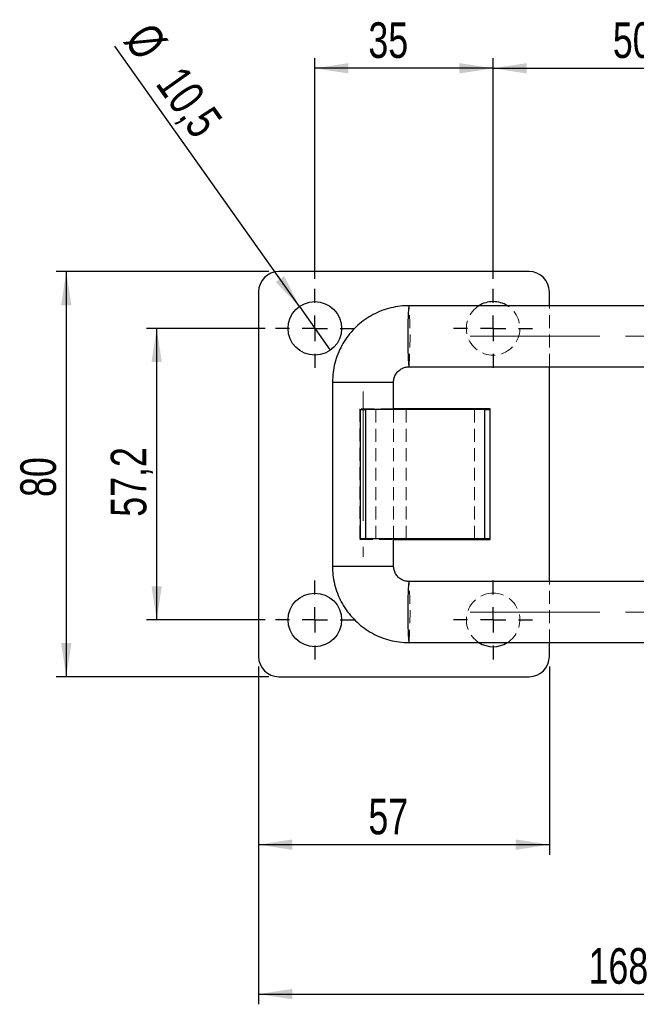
# Model space of a CAD drawing. Header units: millimetres. Extents: x 27 to 413, y 83 to 286.
# Tile 1 of 17: x 27 to 87, y 83 to 180. Entities that reach past the tile are written whole.
import ezdxf

# ---------------------------------------------------------------- set-up
doc = ezdxf.new("R2010")
doc.units = ezdxf.units.MM
doc.linetypes.add('CENTERX2', pattern=[20.32, 12.7, -2.54, 2.54, -2.54])
doc.linetypes.add('HIDDEN', pattern=[1.905, 1.27, -0.635])
doc.layers.add('FORMATO', color=179, linetype='Continuous')
doc.styles.add('SLDTEXTSTYLE0', font='TXT', dxfattribs={"width": 0.75})
doc.dimstyles.new('SLDDIMSTYLE0', dxfattribs={"dimtxt": 3.5, "dimasz": 3.302, "dimexe": 0, "dimexo": 0.0625, "dimgap": 0.875, "dimtad": 1, "dimdec": 0, "dimlfac": 2, "dimrnd": 1e-09, "dimzin": 12, "dimdsep": 46, "dimtxsty": 'SLDTEXTSTYLE0', "dimsah": 1, "dimcen": 0.09, "dimadec": 0, "dimazin": 3, "dimtfac": 1, "dimtdec": 0, "dimtofl": 0, "dimtmove": 0, "dimatfit": 3, "dimfxl": 0, "dimfrac": 2, "dimtolj": 1, "dimtzin": 12, "dimarcsym": 0})
doc.dimstyles.new('SLDDIMSTYLE1', dxfattribs={"dimtxt": 3.5, "dimasz": 3.302, "dimexe": 0, "dimexo": 0.0625, "dimgap": 0.875, "dimtad": 1, "dimdec": 0, "dimlfac": 2, "dimrnd": 1e-09, "dimzin": 12, "dimdsep": 46, "dimtxsty": 'SLDTEXTSTYLE0', "dimsah": 1, "dimcen": 0.09, "dimadec": 0, "dimazin": 3, "dimtfac": 1, "dimtofl": 0, "dimtmove": 0, "dimatfit": 3, "dimfxl": 0, "dimfrac": 2, "dimtolj": 1, "dimtzin": 12, "dimarcsym": 0})
doc.dimstyles.new('SLDDIMSTYLE3', dxfattribs={"dimtxt": 3.5, "dimasz": 3.302, "dimexe": 0, "dimexo": 0.0625, "dimgap": 0.875, "dimtad": 1, "dimdec": 3, "dimlfac": 2, "dimrnd": 1e-09, "dimzin": 12, "dimdsep": 46, "dimtxsty": 'SLDTEXTSTYLE0', "dimsah": 1, "dimcen": 0.09, "dimadec": 0, "dimazin": 3, "dimtfac": 1, "dimtdec": 3, "dimtofl": 0, "dimtmove": 0, "dimatfit": 3, "dimfxl": 0, "dimfrac": 2, "dimtolj": 1, "dimtzin": 12, "dimarcsym": 0})
doc.dimstyles.new('SLDDIMSTYLE5', dxfattribs={"dimtxt": 3.5, "dimasz": 3.302, "dimexe": 0, "dimexo": 0.0625, "dimgap": 0.875, "dimtad": 1, "dimlfac": 2, "dimrnd": 1e-09, "dimzin": 12, "dimdsep": 46, "dimtxsty": 'SLDTEXTSTYLE0', "dimsah": 1, "dimcen": 0.09, "dimadec": 0, "dimazin": 3, "dimtfac": 1, "dimtofl": 0, "dimtmove": 0, "dimatfit": 3, "dimfxl": 0, "dimfrac": 2, "dimtolj": 1, "dimtzin": 12, "dimarcsym": 0})
doc.dimstyles.new('SLDDIMSTYLE6', dxfattribs={"dimtxt": 3.5, "dimasz": 3.302, "dimexe": 0, "dimexo": 0.0625, "dimgap": 0.875, "dimtad": 1, "dimdec": 3, "dimlfac": 2, "dimrnd": 1e-09, "dimzin": 12, "dimdsep": 46, "dimtxsty": 'SLDTEXTSTYLE0', "dimblk1": 'NONE', "dimsah": 1, "dimcen": 0, "dimadec": 0, "dimazin": 3, "dimtfac": 1, "dimtdec": 3, "dimtmove": 0, "dimatfit": 3, "dimldrblk": 'NONE', "dimfxl": 0, "dimfrac": 2, "dimtolj": 1, "dimtzin": 12, "dimarcsym": 0})

# ---------------------------------------------------------------- blocks, each defined once
blk = doc.blocks.new('_D_6')
at = {"layer": 'FORMATO'}
for p, q in [((55.942, 154.123), (55.942, 175.767)), ((73.442, 154.123), (73.442, 175.767)), ((73.442, 174.767), (55.942, 174.767))]:
    blk.add_line(p, q, dxfattribs=at)
for points in [[(55.942, 174.767), (59.244, 174.259), (59.244, 175.275)], [(73.442, 174.767), (70.14, 175.275), (70.14, 174.259)]]:
    blk.add_solid(points, dxfattribs=at)
at = {"layer": 'FORMATO', "insert": (61.199, 179.279), "char_height": 3.5, "attachment_point": 1, "style": 'SLDTEXTSTYLE0'}
blk.add_mtext('35', dxfattribs=at)
blk = doc.blocks.new('_D_7')
at = {"layer": 'FORMATO'}
for p, q in [((73.442, 154.123), (73.442, 175.767)), ((98.642, 154.123), (98.642, 175.767)), ((73.442, 174.767), (98.642, 174.767))]:
    blk.add_line(p, q, dxfattribs=at)
for points in [[(73.442, 174.767), (76.744, 174.259), (76.744, 175.275)], [(98.642, 174.767), (95.34, 175.275), (95.34, 174.259)]]:
    blk.add_solid(points, dxfattribs=at)
at = {"layer": 'FORMATO', "insert": (85.193, 179.279), "char_height": 3.5, "attachment_point": 1, "style": 'SLDTEXTSTYLE0'}
blk.add_mtext('50', dxfattribs=at)
blk = doc.blocks.new('_D_9')
at = {"layer": 'FORMATO'}
for p, q in [((50.417, 116.073), (50.417, 97.6)), ((78.967, 116.073), (78.967, 97.6)), ((50.417, 98.6), (78.967, 98.6))]:
    blk.add_line(p, q, dxfattribs=at)
for points in [[(50.417, 98.6), (53.719, 98.092), (53.719, 99.108)], [(78.967, 98.6), (75.665, 99.108), (75.665, 98.092)]]:
    blk.add_solid(points, dxfattribs=at)
at = {"layer": 'FORMATO', "insert": (61.201, 103.111), "char_height": 3.5, "attachment_point": 1, "style": 'SLDTEXTSTYLE0'}
blk.add_mtext('57', dxfattribs=at)
blk = doc.blocks.new('_D_11')
at = {"layer": 'FORMATO'}
for p, q in [((51.067, 149.248), (39.417, 149.248)), ((40.417, 120.648), (40.417, 149.248)), ((51.067, 120.648), (39.417, 120.648))]:
    blk.add_line(p, q, dxfattribs=at)
for points in [[(40.417, 149.248), (39.909, 145.946), (40.925, 145.946)], [(40.417, 120.648), (40.925, 123.95), (39.909, 123.95)]]:
    blk.add_solid(points, dxfattribs=at)
at = {"layer": 'FORMATO', "insert": (35.905, 130.768), "char_height": 3.5, "attachment_point": 1, "rotation": 90, "style": 'SLDTEXTSTYLE0'}
blk.add_mtext('57,2', dxfattribs=at)
blk = doc.blocks.new('_D_12')
at = {"layer": 'FORMATO'}
for p, q in [((51.417, 154.823), (30.544, 154.823)), ((31.544, 154.823), (31.544, 115.073)), ((51.417, 115.073), (30.544, 115.073))]:
    blk.add_line(p, q, dxfattribs=at)
for points in [[(31.544, 154.823), (31.036, 151.521), (32.052, 151.521)], [(31.544, 115.073), (32.052, 118.375), (31.036, 118.375)]]:
    blk.add_solid(points, dxfattribs=at)
at = {"layer": 'FORMATO', "insert": (27.032, 132.708), "char_height": 3.5, "attachment_point": 1, "rotation": 90, "style": 'SLDTEXTSTYLE0'}
blk.add_mtext('80', dxfattribs=at)
blk = doc.blocks.new('_D_14')
at = {"layer": 'FORMATO'}
for q in [(36.318, 176.935), (57.46, 147.106)]:
    blk.add_line((54.424, 151.389), q, dxfattribs=at)
blk.add_solid([(54.424, 151.389), (52.929, 154.377), (52.1, 153.79)], dxfattribs=at)
at = {"layer": 'FORMATO', "char_height": 3.5, "attachment_point": 1, "rotation": 305.32827, "style": 'SLDTEXTSTYLE0'}
for s, insert in [('%%c', (39.986, 179.535)), ('10,5', (43.082, 175.259))]:
    blk.add_mtext(s, dxfattribs=dict(at, insert=insert))
blk = doc.blocks.new('_NONE')
blk = doc.blocks.new('_D_15')
at = {"layer": 'FORMATO'}
for p, q in [((50.417, 116.073), (50.417, 82.935)), ((134.417, 116.073), (134.417, 82.935)), ((50.417, 83.935), (134.417, 83.935))]:
    blk.add_line(p, q, dxfattribs=at)
for points in [[(50.417, 83.935), (53.719, 83.427), (53.719, 84.443)], [(134.417, 83.935), (131.115, 84.443), (131.115, 83.427)]]:
    blk.add_solid(points, dxfattribs=at)
at = {"layer": 'FORMATO', "insert": (82.81, 88.447), "char_height": 3.5, "attachment_point": 1, "style": 'SLDTEXTSTYLE0'}
blk.add_mtext('168', dxfattribs=at)
blk = doc.blocks.new('SW_CENTERMARKSYMBOL_5')
at = {"layer": 'FORMATO', "color": 0}
for p, q in [((0, 2.5), (0, 3.875)), ((0, 0), (0, 1.25)), ((-2.5, 0), (-3.875, 0)), ((0, 0), (-1.25, 0)), ((0, 0), (0, -1.25)), ((0, 0), (1.25, 0)), ((2.5, 0), (3.875, 0)), ((0, -2.5), (0, -3.875))]:
    blk.add_line(p, q, dxfattribs=at)
blk = doc.blocks.new('SW_CENTERMARKSYMBOL_6')
at = {"layer": 'FORMATO', "color": 0}
for p, q in [((0, 2.5), (0, 3.875)), ((0, 0), (0, 1.25)), ((-2.5, 0), (-3.875, 0)), ((0, 0), (-1.25, 0)), ((0, 0), (0, -1.25)), ((0, 0), (1.25, 0)), ((2.5, 0), (3.875, 0)), ((0, -2.5), (0, -3.875))]:
    blk.add_line(p, q, dxfattribs=at)
blk = doc.blocks.new('SW_CENTERMARKSYMBOL_7')
at = {"layer": 'FORMATO', "color": 0}
for p, q in [((0, 2.5), (0, 3.875)), ((0, 0), (0, 1.25)), ((-2.5, 0), (-3.875, 0)), ((0, 0), (-1.25, 0)), ((0, 0), (0, -1.25)), ((0, 0), (1.25, 0)), ((2.5, 0), (3.875, 0)), ((0, -2.5), (0, -3.875))]:
    blk.add_line(p, q, dxfattribs=at)
blk = doc.blocks.new('SW_CENTERMARKSYMBOL_8')
at = {"layer": 'FORMATO', "color": 0}
for p, q in [((0, 2.5), (0, 3.875)), ((0, 0), (0, 1.25)), ((-2.5, 0), (-3.875, 0)), ((0, 0), (-1.25, 0)), ((0, 0), (0, -1.25)), ((0, 0), (1.25, 0)), ((2.5, 0), (3.875, 0)), ((0, -2.5), (0, -3.875))]:
    blk.add_line(p, q, dxfattribs=at)

msp = doc.modelspace()

# ---------------------------------------------------------------- linework, layer by layer
at = {"color": 7, "linetype": 'Continuous', "lineweight": 25}
for p, q in [((76.96658, 154.82279), (52.41658, 154.82279)), ((50.41658, 152.8228), (50.41658, 117.07279)), ((78.96658, 151.4728), (78.96658, 152.8228)), ((120.08041, 151.4728), (65.17201, 151.4728)), ((65.17201, 145.4728), (120.08041, 145.4728)), ((78.96658, 124.4228), (78.96658, 145.4728)), ((57.67394, 143.9728), (57.67394, 125.9228)), ((63.67394, 141.2978), (63.67394, 143.9728)), ((60.41658, 128.5978), (60.41658, 141.2978)), ((60.41658, 141.2978), (60.91658, 141.2978)), ((60.91658, 141.2978), (60.91658, 128.5978)), ((72.61658, 141.2978), (60.91658, 141.2978)), ((73.16658, 141.3478), (63.67394, 141.3478)), ((72.61658, 128.5978), (72.61658, 141.2978)), ((72.61658, 141.2978), (73.11658, 141.2978)), ((73.11658, 141.2978), (73.11658, 128.5978)), ((73.16658, 128.5478), (73.16658, 141.3478)), ((60.91658, 128.5978), (60.41658, 128.5978)), ((72.61658, 128.5978), (60.91658, 128.5978)), ((63.67394, 125.9228), (63.67394, 128.5978)), ((63.67394, 128.5478), (73.16658, 128.5478)), ((73.11658, 128.5978), (72.61658, 128.5978)), ((120.08041, 124.4228), (65.17201, 124.4228)), ((65.17201, 118.4228), (120.08041, 118.4228)), ((78.96658, 117.07279), (78.96658, 118.4228)), ((52.41658, 115.0728), (76.96658, 115.0728))]:
    msp.add_line(p, q, dxfattribs=at)
at = {"color": 7, "linetype": 'HIDDEN', "lineweight": 18}
for p, q in [((78.96658, 145.4728), (78.96658, 151.4728)), ((63.67394, 143.9728), (57.67394, 143.9728)), ((63.67394, 141.3478), (60.36658, 141.3478)), ((60.36658, 141.3478), (60.36658, 128.5478)), ((61.91658, 128.5978), (61.91658, 141.2978)), ((63.67394, 128.5978), (63.67394, 141.2978)), ((64.91658, 128.5978), (64.91658, 141.2978)), ((71.61658, 141.2978), (71.61658, 128.5978)), ((60.36658, 128.5478), (63.67394, 128.5478)), ((63.67394, 125.9228), (57.67394, 125.9228)), ((78.96658, 118.4228), (78.96658, 124.4228))]:
    msp.add_line(p, q, dxfattribs=at)
at = {"color": 8, "linetype": 'Continuous', "lineweight": 25}
for p, q in [((57.67394, 143.9728), (60.58608, 143.9728)), ((60.58608, 143.9728), (63.67394, 143.9728)), ((57.67394, 125.9228), (60.58608, 125.9228)), ((60.58608, 125.9228), (63.67394, 125.9228))]:
    msp.add_line(p, q, dxfattribs=at)
at = {"color": 7, "linetype": 'Continuous', "lineweight": 25}
for centre in [(55.94158, 149.2478), (55.94158, 120.6478)]:
    msp.add_circle(centre, 2.625, dxfattribs=at)
for centre, radius, start, end in [((52.41658, 152.8228), 2, 90, 180), ((76.96658, 152.8228), 2, 0, 90), ((73.44158, 149.2478), 2.625, 90, 122.0463595), ((73.44158, 149.2478), 2.625, 57.9536405, 90), ((73.44158, 120.6478), 2.625, 237.9536405, 302.0463595), ((52.41658, 117.0728), 2, 180, 270), ((76.96658, 117.0728), 2, 270, 0)]:
    msp.add_arc(centre, radius, start, end, dxfattribs=at)
at = {"color": 8, "linetype": 'Continuous', "lineweight": 25}
for centre, radius, start, end in [((88.9749, 149.27442), 23.9042, 174.7232835, 181.9217763), ((88.9749, 147.67117), 23.90419, 178.0782245, 185.2767167), ((88.9749, 122.22442), 23.90419, 174.7232833, 181.9217755), ((88.9749, 120.62117), 23.9042, 178.0782237, 185.2767165)]:
    msp.add_arc(centre, radius, start, end, dxfattribs=at)
at = {"color": 7, "linetype": 'HIDDEN', "lineweight": 18}
for centre, radius, start, end in [((25.28727, 148.4728), 39.99741, 355.6984981, 4.3015019), ((73.44158, 149.2478), 2.625, 122.0463595, 57.9536405), ((25.28727, 121.4228), 39.99741, 355.6984981, 4.3015019), ((73.44158, 120.6478), 2.625, 90, 237.9536405), ((73.44158, 120.6478), 2.625, 302.0463595, 90)]:
    msp.add_arc(centre, radius, start, end, dxfattribs=at)
at = {"color": 7, "linetype": 'Continuous', "lineweight": 25}
for points, knots in [([(65.17201, 151.4728), (64.96298, 151.46761), (64.4453, 151.45475), (63.62556, 151.32996), (62.73065, 151.08462), (61.87285, 150.72898), (61.06538, 150.27075), (60.32055, 149.71634), (59.64974, 149.07435), (59.06311, 148.35453), (58.56982, 147.56786), (58.17664, 146.72635), (57.89241, 145.84281), (57.70884, 144.92055), (57.6857, 144.29217), (57.67394, 143.9728)], [0, 0, 0, 0, 0.0532611, 0.13190691, 0.21057931, 0.28925173, 0.36792476, 0.44659871, 0.52527362, 0.60395004, 0.68262818, 0.76130794, 0.83998934, 0.91867234, 1, 1, 1, 1]), ([(63.67394, 143.9728), (63.67502, 144.01463), (63.67967, 144.19397), (63.75261, 144.50795), (63.95145, 144.87547), (64.24437, 145.1752), (64.60743, 145.38226), (64.92996, 145.46503), (65.11987, 145.47112), (65.17201, 145.4728)], [0, 0, 0, 0, 0.05335095, 0.22872022, 0.40463732, 0.58067753, 0.75688598, 0.93326584, 1, 1, 1, 1]), ([(57.67394, 125.9228), (57.67912, 125.71378), (57.69197, 125.19602), (57.8167, 124.3761), (58.06198, 123.48089), (58.41757, 122.62278), (58.87572, 121.81503), (59.43006, 121.06994), (60.07197, 120.39891), (60.7917, 119.81211), (61.57824, 119.31871), (62.4196, 118.92546), (63.30295, 118.6412), (64.22484, 118.45769), (64.85288, 118.43455), (65.17201, 118.4228)], [0, 0, 0, 0, 0.05324846, 0.13190699, 0.21059294, 0.28927881, 0.36796396, 0.44664831, 0.52533152, 0.60401316, 0.68269297, 0.76137153, 0.84004838, 0.91872361, 1, 1, 1, 1]), ([(65.17201, 124.4228), (65.1303, 124.42388), (64.9511, 124.42853), (64.63731, 124.5016), (64.26982, 124.70109), (63.97026, 124.99504), (63.76365, 125.35918), (63.68155, 125.68182), (63.67556, 125.87131), (63.67394, 125.9228)], [0, 0, 0, 0, 0.05339607, 0.229428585, 0.405895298, 0.5822194, 0.758362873, 0.934345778, 1, 1, 1, 1])]:
    msp.add_open_spline(points, degree=3, knots=knots, dxfattribs=at)
at = {"layer": 'FORMATO', "linetype": 'CENTERX2', "lineweight": 18}
for p, q in [((71.20095, 148.4728), (142.70086, 148.4728)), ((60.67394, 143.0728), (60.67394, 126.8228)), ((71.20095, 121.4228), (142.70086, 121.4228))]:
    msp.add_line(p, q, dxfattribs=at)

# ---------------------------------------------------------------- block references
at = {"layer": 'FORMATO'}
for name, p in [('SW_CENTERMARKSYMBOL_6', (55.94158, 149.2478)), ('SW_CENTERMARKSYMBOL_5', (73.44158, 149.2478)), ('SW_CENTERMARKSYMBOL_7', (55.94158, 120.6478)), ('SW_CENTERMARKSYMBOL_8', (73.44158, 120.6478))]:
    msp.add_blockref(name, p, dxfattribs=at)

# ---------------------------------------------------------------- dimensions: what is measured, and where the dimension line sits
dim = msp.add_diameter_dim_2p(p1=(57.45951, 147.10618), p2=(54.42365, 151.38941), dimstyle='SLDDIMSTYLE6', dxfattribs=at)
dim.commit()
dim.dimension.update_dxf_attribs({"geometry": '_D_14', "text_midpoint": (40.37713, 171.2073), "dimtype": 163})
for base, p1, p2, dimstyle, picture, middle in [((55.94158, 174.76743), (73.44158, 153.1228), (55.94158, 153.1228), 'SLDDIMSTYLE3', '_D_6', (63.78533, 174.76743)), ((98.64158, 174.76743), (73.44158, 153.1228), (98.64158, 153.1228), 'SLDDIMSTYLE1', '_D_7', (87.7791, 174.76743)), ((78.96658, 98.59967), (50.41658, 117.0728), (78.96658, 117.0728), 'SLDDIMSTYLE0', '_D_9', (63.78691, 98.59967)), ((134.41658, 83.93512), (50.41658, 117.0728), (134.41658, 117.0728), 'SLDDIMSTYLE0', '_D_15', (86.6887, 83.93512))]:
    dim = msp.add_linear_dim(base=base, p1=p1, p2=p2, dimstyle=dimstyle, dxfattribs=at)
    dim.commit()
    dim.dimension.update_dxf_attribs({"geometry": picture, "text_midpoint": middle, "dimtype": 160})
for base, p1, p2, dimstyle, picture, middle in [((31.5440390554, 115.0727955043), (52.4165785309, 154.8227955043), (52.4165785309, 115.0727955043), 'SLDDIMSTYLE0', '_D_12', (31.5440390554, 135.2941378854)), ((40.41658, 149.2478), (52.06658, 120.6478), (52.06658, 149.2478), 'SLDDIMSTYLE5', '_D_11', (40.41658, 135.29414))]:
    dim = msp.add_linear_dim(base=base, p1=p1, p2=p2, angle=90, dimstyle=dimstyle, dxfattribs=at)
    dim.commit()
    dim.dimension.update_dxf_attribs({"geometry": picture, "text_midpoint": middle, "dimtype": 160})

doc.saveas('drawing.dxf')
